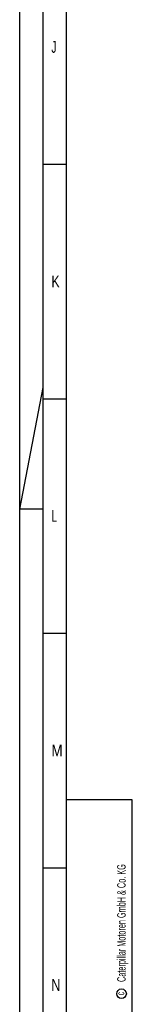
# Model space of a CAD drawing. Header units: millimetres. Extents: x 0 to 1189, y 0 to 841.
# Tile 12 of 175: x 0 to 24, y 191 to 401. Entities that reach past the tile are written whole.
import ezdxf

# ---------------------------------------------------------------- set-up
doc = ezdxf.new("R2010")
doc.units = ezdxf.units.MM
doc.header["$LTSCALE"] = 65.395
doc.layers.get('0').update_dxf_attribs({"linetype": 'CONTINUOUS'})
doc.styles.add('TEXTSTYLE_2', font='txt')

msp = doc.modelspace()

# ---------------------------------------------------------------- linework, layer by layer
at = {"color": 5, "linetype": 'Continuous'}
for p, q in [((0, 0), (0, 841)), ((10, 10), (10, 831)), ((5, 370.5), (10, 370.5)), ((0, 297), (5, 322.90476)), ((5, 320.5), (10, 320.5)), ((5, 297), (0, 297)), ((5, 270.5), (10, 270.5)), ((24, 235), (10, 235)), ((24.03169, 10.02791), (24, 235)), ((5, 220.5), (10, 220.5))]:
    msp.add_line(p, q, dxfattribs=at)
at = {"color": 6, "linetype": 'Continuous'}
msp.add_line((5, 5), (5, 836), dxfattribs=at)
at = {"color": 5, "linetype": 'Continuous'}
msp.add_circle((21.73087, 193.65021), 1.02756, dxfattribs=at)

# ---------------------------------------------------------------- texts
at = {"color": 5, "linetype": 'Continuous', "style": 'TEXTSTYLE_2'}
for s, width, p in [('J', 0.642857, (6.77091, 394.271)), ('K', 0.785714, (6.77091, 344.271)), ('L', 0.642857, (6.77091, 294.271)), ('M', 0.857143, (6.77091, 244.271)), ('N', 0.785714, (6.77091, 194.271))]:
    msp.add_text(s, height=2.50001, dxfattribs=dict(at, width=width)).set_placement(p)
for s, height, width, p in [('Caterpillar Motoren GmbH & Co. KG', 1.8, 0.62482, (22.60443, 196.16476)), ('c', 1.6, 0.547619, (22.30005, 193.32223))]:
    msp.add_text(s, height=height, rotation=90, dxfattribs=dict(at, width=width)).set_placement(p)

doc.saveas('drawing.dxf')
